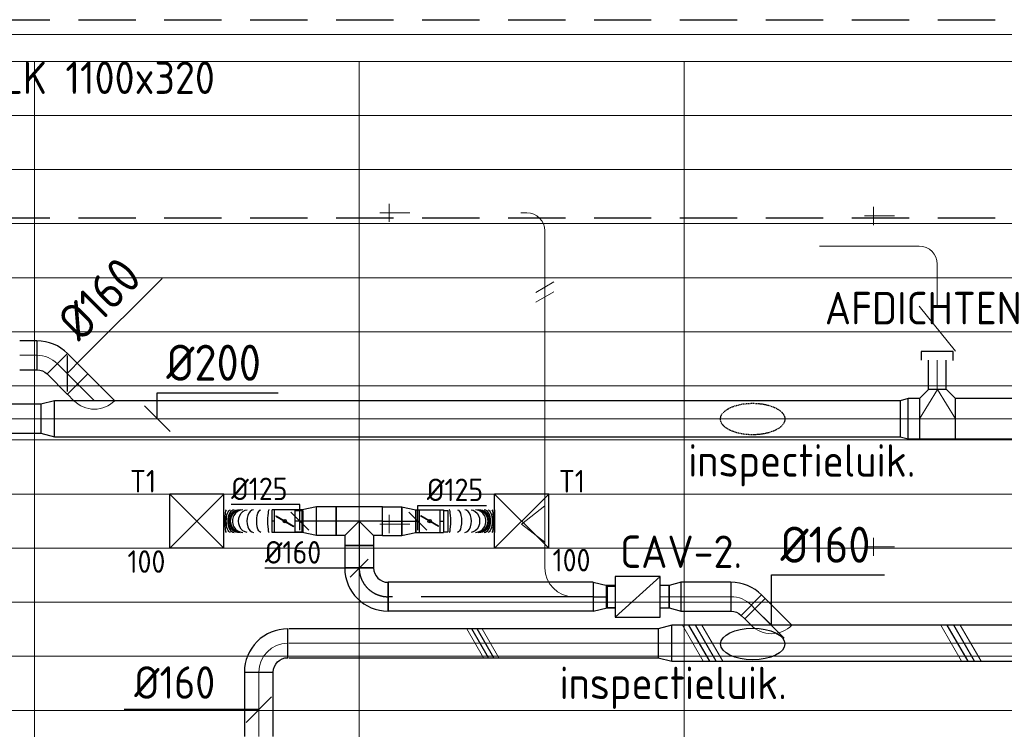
# Model space of a CAD drawing. Header units: millimetres. Extents: x -74135 to 19179, y 5032 to 51848.
# Tile 24 of 55: x -70138 to -64681, y 46844 to 50780. Entities that reach past the tile are written whole.
import ezdxf
from ezdxf.enums import TextEntityAlignment as Align

# ---------------------------------------------------------------- set-up
doc = ezdxf.new("R2010")
doc.units = ezdxf.units.MM
doc.header["$LTSCALE"] = 50
for name, pattern in [('CENTER2', [28.575, 19.05, -3.175, 3.175, -3.175]), ('HIDDEN', [9.525, 6.35, -3.175]), ('HIDDEN2', [0.1875, 0.125, -0.0625])]:
    doc.linetypes.add(name, pattern=pattern)
for name, color, linetype in [('4plfd', 254, 'Continuous'), ('WL570---_RETOUR', 100, 'Continuous'), ('WL570---_TOEVOER', 200, 'Continuous'), ('WL570---_TOEVOER_HL', 1, 'Continuous'), ('WL570---_TOEVOER_RST', 3, 'Continuous'), ('WL570---_TOEVOER_RST_HL', 1, 'Continuous'), ('WM570---_RETOUR', 2, 'Continuous'), ('WM570---_TOEVOER', 2, 'Continuous'), ('WM570---_TOEVOER_PR', 2, 'Continuous'), ('WM570---_TOEVOER_RST_PR', 1, 'Continuous')]:
    doc.layers.add(name, color=color, linetype=linetype)
for name, color, linetype, lineweight in [('WL570---_BESTAAND-HARTLIJN', 161, 'Continuous', 0), ('WL570---_BESTAAND-RETOUR', 140, 'Continuous', 0), ('WL570---_BESTAAND-TOEVOER', 180, 'Continuous', 0), ('WL570---_DEMONTEREN', 10, 'Continuous', 0)]:
    doc.layers.add(name, color=color, linetype=linetype, lineweight=lineweight)
doc.layers.get('WL570---_DEMONTEREN').off()
doc.styles.add('BURO-025', font='ISO96.shx', dxfattribs={"height": 125})
doc.styles.add('ISO', font='ISO', dxfattribs={"height": 162})
doc.styles.add('MAATVOERING', font='ISO')

# ---------------------------------------------------------------- blocks, each defined once
blk = doc.blocks.new('KARO')
for p, q in [((1, 0.5), (0, 0.5)), ((0, -0.5), (1, -0.5))]:
    blk.add_line(p, q)
at = {"invisible_edges": 15}
blk.add_3dface([(0, 0.5), (0, -0.5), (1, -0.5), (1, 0.5)], dxfattribs=at)
at = {"layer": 'WL570---_BESTAAND-HARTLIJN'}
blk.add_line((0, 0), (1, 0), dxfattribs=at)
blk = doc.blocks.new('OZA2000160045L')
blk.add_lwpolyline([(-113.1, 0), (-148.5, 35.4), (-35.4, 148.5), (113.1, 0)])
at = {"layer": 'WL570---_BESTAAND-HARTLIJN'}
blk.add_line((0, 0), (-91.9, 91.9), dxfattribs=at)
at = {"layer": 'WL570---_BESTAAND-TOEVOER'}
blk.add_arc((0, 113.1), 160, 225, 315, dxfattribs=at)
blk = doc.blocks.new('OBO16000045H')
blk.add_lwpolyline([(80, -66.3, 0.198912), (9.7, 103.4), (-103.4, -9.7, -0.198912), (-80, -66.3)], format="xyb", close=True)
at = {"invisible_edges": 15}
for points in [[(-98.7, -14.9), (23.9, 88), (9.7, 103.4), (-103.4, -9.7)], [(-94.5, -20.4), (36.6, 71.4), (23.9, 88), (-98.7, -14.9)], [(-90.7, -26.3), (47.8, 53.7), (36.6, 71.4), (-94.5, -20.4)], [(-87.5, -32.5), (57.5, 35.2), (47.8, 53.7), (-90.7, -26.3)], [(-84.8, -38.9), (65.5, 15.8), (57.5, 35.2), (-87.5, -32.5)], [(-82.7, -45.6), (71.8, -4.2), (65.5, 15.8), (-84.8, -38.9)], [(-81.2, -52.4), (76.4, -24.6), (71.8, -4.2), (-82.7, -45.6)], [(-80.3, -59.3), (79.1, -45.4), (76.4, -24.6), (-81.2, -52.4)], [(-80, -66.3), (80, -66.3), (79.1, -45.4), (-80.3, -59.3)]]:
    blk.add_3dface(points, dxfattribs=at)
at = {"layer": 'WL570---_BESTAAND-HARTLIJN'}
blk.add_arc((-160, -66.3), 160, 0, 45, dxfattribs=at)
blk = doc.blocks.new('OSV2001600740G')
blk.add_lwpolyline([(0, -100), (74.6, -80), (74.6, 80), (0, 100)], close=True)
at = {"layer": 'WL570---_BESTAAND-HARTLIJN'}
blk.add_line((0, 0), (74.6, 0), dxfattribs=at)
blk = doc.blocks.new('OBO10000090ZE')
blk.add_lwpolyline([(-50, 0), (50, 0), (50, 100, 1), (-50, 100)], format="xyb", close=True)
at = {"layer": 'WL570---_BESTAAND-HARTLIJN'}
for points in [[(0, 0), (0, 150)], [(-50, 100), (50, 100)]]:
    blk.add_lwpolyline(points, dxfattribs=at)
blk = doc.blocks.new('OBO10000090H')
blk.add_lwpolyline([(50, -100, 0.414214), (-100, 50), (-100, -50, -0.414214), (-50, -100)], format="xyb", close=True)
at = {"invisible_edges": 15}
for points in [[(-91.3, -50.8), (-74, 47.7), (-100, 50), (-100, -50)], [(-82.9, -53), (-48.7, 41), (-74, 47.7), (-91.3, -50.8)], [(-75, -56.7), (-25, 29.9), (-48.7, 41), (-82.9, -53)], [(-67.9, -61.7), (-3.6, 14.9), (-25, 29.9), (-75, -56.7)], [(-61.7, -67.9), (14.9, -3.6), (-3.6, 14.9), (-67.9, -61.7)], [(-56.7, -75), (29.9, -25), (14.9, -3.6), (-61.7, -67.9)], [(-53, -82.9), (41, -48.7), (29.9, -25), (-56.7, -75)], [(-50.8, -91.3), (47.7, -74), (41, -48.7), (-53, -82.9)], [(-50, -100), (50, -100), (47.7, -74), (-50.8, -91.3)]]:
    blk.add_3dface(points, dxfattribs=at)
at = {"layer": 'WL570---_BESTAAND-HARTLIJN'}
blk.add_arc((-100, -100), 100, 0, 90, dxfattribs=at)
blk = doc.blocks.new('OSV1601250650G')
blk.add_lwpolyline([(0, -80), (65.3, -62.5), (65.3, 62.5), (0, 80)], close=True)
at = {"layer": 'WL570---_BESTAAND-HARTLIJN'}
blk.add_line((0, 0), (65.3, 0), dxfattribs=at)
blk = doc.blocks.new('OBO16000090H')
blk.add_lwpolyline([(80, -160, 0.414214), (-160, 80), (-160, -80, -0.414214), (-80, -160)], format="xyb", close=True)
at = {"invisible_edges": 15}
for points in [[(-146.1, -81.2), (-118.3, 76.4), (-160, 80), (-160, -80)], [(-132.6, -84.8), (-77.9, 65.5), (-118.3, 76.4), (-146.1, -81.2)], [(-120, -90.7), (-40, 47.8), (-77.9, 65.5), (-132.6, -84.8)], [(-108.6, -98.7), (-5.7, 23.9), (-40, 47.8), (-120, -90.7)], [(-98.7, -108.6), (23.9, -5.7), (-5.7, 23.9), (-108.6, -98.7)], [(-90.7, -120), (47.8, -40), (23.9, -5.7), (-98.7, -108.6)], [(-84.8, -132.6), (65.5, -77.9), (47.8, -40), (-90.7, -120)], [(-81.2, -146.1), (76.4, -118.3), (65.5, -77.9), (-84.8, -132.6)], [(-80, -160), (80, -160), (76.4, -118.3), (-81.2, -146.1)]]:
    blk.add_3dface(points, dxfattribs=at)
at = {"layer": 'WL570---_BESTAAND-HARTLIJN'}
blk.add_arc((-160, -160), 160, 0, 90, dxfattribs=at)
blk = doc.blocks.new('OTS16016010000H')
blk.add_lwpolyline([(-100, -80), (100, -80), (100, 80), (50, 130), (-50, 130), (-100, 80)], close=True)
at = {"layer": 'WL570---_BESTAAND-HARTLIJN'}
blk.add_line((-100, 0), (100, 0), dxfattribs=at)
at = {"layer": 'WL570---_BESTAAND-RETOUR'}
blk.add_lwpolyline([(-100, 0), (0, 130), (100, 0)], dxfattribs=at)
blk = doc.blocks.new('OSV16010001110G')
blk.add_lwpolyline([(0, -80), (112, -50), (112, 50), (0, 80)], close=True)
at = {"layer": 'WL570---_BESTAAND-HARTLIJN'}
blk.add_line((0, 0), (112, 0), dxfattribs=at)
blk = doc.blocks.new('VBX1251250012525000')
blk.add_lwpolyline([(50, -112.5), (300, -112.5), (300, 112.5), (50, 112.5)], close=True)
for points in [[(50, 62.5), (0, 62.5), (0, -62.5), (50, -62.5)], [(300, -62.5), (350, -62.5), (350, 62.5), (300, 62.5)]]:
    blk.add_lwpolyline(points)
at = {"layer": 'WL570---_BESTAAND-HARTLIJN'}
blk.add_line((300, 0), (350, 0), dxfattribs=at)
at = {"layer": 'WL570---_BESTAAND-TOEVOER'}
blk.add_line((50, -112.5), (300, 112.5), dxfattribs=at)
blk = doc.blocks.new('MVLINE')
blk.add_line((35.4, -35.4), (-35.4, 35.4))
blk = doc.blocks.new('OTS22422410000H')
blk.add_lwpolyline([(-100, -112), (100, -112), (100, 112), (50, 162), (-50, 162), (-100, 112)], close=True)
at = {"layer": 'WL570---_BESTAAND-HARTLIJN'}
blk.add_line((-100, 0), (100, 0), dxfattribs=at)
at = {"layer": 'WL570---_BESTAAND-RETOUR'}
blk.add_lwpolyline([(-100, 0), (0, 162), (100, 0)], dxfattribs=at)
blk = doc.blocks.new('OSV2242000440G')
blk.add_lwpolyline([(0, -112), (44.8, -100), (44.8, 100), (0, 112)], close=True)
at = {"layer": 'WL570---_BESTAAND-HARTLIJN'}
blk.add_line((0, 0), (44.8, 0), dxfattribs=at)
blk = doc.blocks.new('VBX1001000010025000')
blk.add_lwpolyline([(50, -100), (300, -100), (300, 100), (50, 100)], close=True)
for points in [[(50, 50), (0, 50), (0, -50), (50, -50)], [(300, -50), (350, -50), (350, 50), (300, 50)]]:
    blk.add_lwpolyline(points)
at = {"layer": 'WL570---_BESTAAND-HARTLIJN'}
blk.add_line((300, 0), (350, 0), dxfattribs=at)
at = {"layer": 'WL570---_BESTAAND-TOEVOER'}
blk.add_line((50, -100), (300, 100), dxfattribs=at)
blk = doc.blocks.new('UISO')
for p, q in [((0, 0.18), (1, 0.757)), ((0, 0), (1, 0.577))]:
    blk.add_line(p, q)
at = {"layer": 'WL570---_BESTAAND-TOEVOER'}
for p, q in [((0, 0.36), (1, 0.937)), ((0, -0.18), (1, 0.397))]:
    blk.add_line(p, q, dxfattribs=at)
blk = doc.blocks.new('Groep-47')
at = {"color": 8, "linetype": 'Continuous', "lineweight": 13}
for p, q in [((-73154.9, 49899.1), (-11882.7, 49899.1)), ((-73154.9, 49599.1), (-11882.7, 49599.1)), ((-73154.9, 49299.1), (-11882.7, 49299.1)), ((-73154.9, 48999.1), (-11882.7, 48999.1)), ((-73154.9, 48699.1), (-11882.7, 48699.1)), ((-73154.9, 48399.1), (-11882.7, 48399.1)), ((-73154.9, 48399.1), (-11882.7, 48399.1)), ((-73154.9, 48099.1), (-11882.7, 48099.1)), ((-73154.9, 47799.1), (-11882.7, 47799.1)), ((-73154.9, 47499.1), (-11882.7, 47499.1)), ((-73154.9, 47199.1), (-11882.7, 47199.1)), ((-73154.9, 46899.1), (-11882.7, 46899.1)), ((-73154.9, 46599.1), (-11882.7, 46599.1))]:
    blk.add_line(p, q, dxfattribs=at)
blk = doc.blocks.new('Groep-53')
at = {"color": 8, "linetype": 'Continuous', "lineweight": 13}
for p, q in [((-73304.9, 50349.1), (-4004.9, 50349.1)), ((-73154.9, 50199.1), (-4154.9, 50199.1)), ((-71054.9, 50199.1), (-71054.9, 42999.1)), ((-69254.9, 50199.1), (-69254.9, 42999.1)), ((-67454.9, 50199.1), (-67454.9, 42999.1))]:
    blk.add_line(p, q, dxfattribs=at)
at = {"color": 8}
blk.add_blockref('Groep-47', (0, 0), dxfattribs=at)
blk = doc.blocks.new('Block plafond 4e verd')
at = {"layer": '4plfd'}
blk.add_blockref('Groep-53', (73304.912, -19149.14), dxfattribs=at)
blk = doc.blocks.new('*U266')
at = {"color": 0, "ltscale": 10}
for p, q in [((150, 150, -2500), (-150, 150, -2500)), ((-150, -150, -2500), (-150, 150, -2500)), ((150, -150, -2500), (-150, 150, -2500)), ((-150, -150, -2500), (150, 150, -2500)), ((150, -150, -2500), (150, 150, -2500)), ((150, -150, -2500), (-150, -150, -2500))]:
    blk.add_line(p, q, dxfattribs=at)
at = {"layer": 'WL570---_TOEVOER_RST_HL', "linetype": 'CENTER2'}
blk.add_circle((0, 0, -2500), 0.075, dxfattribs=at)
at = {"layer": 'WL570---_TOEVOER_RST', "color": 2, "style": 'BURO-025'}
for tag in ['MC', 'Q']:
    blk.add_attdef(tag, text='', height=125, dxfattribs=at).set_placement((0, 0), align=Align.MIDDLE)
at = {"layer": 'WM570---_TOEVOER_RST_PR', "color": 2, "style": 'BURO-025'}
blk.add_attdef('POSNR', text='', height=125, dxfattribs=at).set_placement((0, 0), align=Align.MIDDLE)
blk = doc.blocks.new('*U267')
at = {"color": 0, "ltscale": 10}
for p, q in [((-160, -80, -2700), (-160, 80, -2700)), ((80, -160, -2700), (-80, -160, -2700))]:
    blk.add_line(p, q, dxfattribs=at)
for radius, start in [(240, 0), (80, 360)]:
    blk.add_arc((-160, -160, -2700), radius, start, 90, dxfattribs=at)
at = {"layer": 'WL570---_TOEVOER_HL', "linetype": 'CENTER2'}
blk.add_arc((-160, -160, -2700), 160, 0, 90, dxfattribs=at)
at = {"layer": 'WM570---_TOEVOER_PR', "color": 2, "style": 'BURO-025'}
blk.add_attdef('POSNR', text='', height=125, dxfattribs=at).set_placement((0, 0), align=Align.MIDDLE)
blk = doc.blocks.new('*U268')
at = {"color": 0, "ltscale": 10}
for p, q in [((0, 80, -2700), (124.6, 80, -2700)), ((0, -80, -2700), (0, 80, -2700)), ((124.6, 80, -2700), (124.6, -80, -2700)), ((0, -80, -2700), (124.6, -80, -2700))]:
    blk.add_line(p, q, dxfattribs=at)
at = {"layer": 'WL570---_TOEVOER_HL', "linetype": 'CENTER2'}
blk.add_line((0, 0, -2700), (124.6, 0, -2700), dxfattribs=at)
at = {"layer": 'WM570---_TOEVOER_PR', "color": 2, "style": 'BURO-025'}
blk.add_attdef('POSNR', text='', height=125, dxfattribs=at).set_placement((0, 0), align=Align.MIDDLE)
blk = doc.blocks.new('*U269')
at = {"color": 0, "ltscale": 10}
for p, q in [((-80, 80, -2700), (-80, 134.9, -2700)), ((-80, 134.9, -2700), (80, 134.9, -2700)), ((80, 80, -2700), (80, 134.9, -2700)), ((-128.3, 80, -2700), (-80, 80, -2700)), ((-128.3, 80, -2700), (-128.3, -80, -2700)), ((-80, 80, -2700), (0, 0, -2700)), ((80, 80, -2700), (0, 0, -2700)), ((80, 80, -2700), (128.3, 80, -2700)), ((128.3, 80, -2700), (128.3, -80, -2700)), ((-128.3, -80, -2700), (128.3, -80, -2700))]:
    blk.add_line(p, q, dxfattribs=at)
at = {"layer": 'WL570---_TOEVOER_HL', "linetype": 'CENTER2'}
for p, q in [((0, 0, -2700), (0, 134.9, -2700)), ((-128.3, 0, -2700), (128.3, 0, -2700))]:
    blk.add_line(p, q, dxfattribs=at)
at = {"layer": 'WM570---_TOEVOER_PR', "color": 2, "style": 'BURO-025'}
blk.add_attdef('POSNR', text='', height=125, dxfattribs=at).set_placement((0, 0), align=Align.MIDDLE)
blk = doc.blocks.new('*U270')
at = {"color": 0, "ltscale": 10}
for p, q in [((0, 80, -2700), (107, 80, -2700)), ((0, -80, -2700), (0, 80, -2700)), ((107, 80, -2700), (107, -80, -2700)), ((0, -80, -2700), (107, -80, -2700))]:
    blk.add_line(p, q, dxfattribs=at)
at = {"layer": 'WL570---_TOEVOER_HL', "linetype": 'CENTER2'}
blk.add_line((0, 0, -2700), (107, 0, -2700), dxfattribs=at)
at = {"layer": 'WM570---_TOEVOER_PR', "color": 2, "style": 'BURO-025'}
blk.add_attdef('POSNR', text='', height=125, dxfattribs=at).set_placement((0, 0), align=Align.MIDDLE)
blk = doc.blocks.new('*U271')
at = {"color": 0, "ltscale": 10}
for p, q in [((0, 80, -2700), (78.2, 62.5, -2700)), ((0, 80, -2700), (0, -80, -2700)), ((78.2, 62.5, -2700), (78.2, -62.5, -2700)), ((0, -80, -2700), (78.2, -62.5, -2700))]:
    blk.add_line(p, q, dxfattribs=at)
at = {"layer": 'WL570---_TOEVOER_HL', "linetype": 'CENTER2'}
blk.add_line((0, 0, -2700), (78.2, 0, -2700), dxfattribs=at)
for centre in [(0, 0, -2700), (78.2, 0, -2700)]:
    blk.add_circle(centre, 0.075, dxfattribs=at)
at = {"layer": 'WM570---_TOEVOER_PR', "color": 2, "style": 'BURO-025'}
blk.add_attdef('POSNR', text='', height=125, dxfattribs=at).set_placement((0, 0), align=Align.MIDDLE)
blk = doc.blocks.new('*U272')
at = {"color": 0, "ltscale": 10}
for p, q in [((0, 62.5, -2700), (20.8, 62.5, -2700)), ((0, -62.5, -2700), (0, 62.5, -2700)), ((0, -62.5, -2700), (20.8, -62.5, -2700))]:
    blk.add_line(p, q, dxfattribs=at)
at = {"layer": 'WL570---_TOEVOER_HL', "linetype": 'CENTER2'}
blk.add_line((0, 0, -2700), (20.8, 0, -2700), dxfattribs=at)
at = {"layer": 'WM570---_TOEVOER_PR', "color": 2, "style": 'BURO-025'}
blk.add_attdef('POSNR', text='', height=125, dxfattribs=at).set_placement((0, 0), align=Align.MIDDLE)
blk = doc.blocks.new('*U273')
at = {"ltscale": 10}
for p, q in [((-56.4, 62.5, -2700), (56.4, 62.5, -2700)), ((-56.4, -62.5, -2700), (-56.4, 62.5, -2700)), ((56.4, 62.5, -2700), (56.4, -62.5, -2700)), ((77.2, 59.4, -2700), (100.8, 59.4, -2700)), ((100.8, 59.4, -2700), (100.8, -59.4, -2700)), ((-49.4, 27.3, -2700), (-48.4, 29.1, -2700)), ((48.4, -29.1, -2700), (-49.4, 27.3, -2700)), ((49.4, -27.3, -2700), (-48.4, 29.1, -2700)), ((48.4, -29.1, -2700), (49.4, -27.3, -2700)), ((-56.4, -62.5, -2700), (56.4, -62.5, -2700)), ((77.2, -59.4, -2700), (100.8, -59.4, -2700))]:
    blk.add_line(p, q, dxfattribs=at)
blk.add_circle((0, 0, -2700), 9.41, dxfattribs=at)
at = {"layer": 'WL570---_TOEVOER', "color": 2, "style": 'BURO-025'}
blk.add_attdef('I', text='', height=125, dxfattribs=at).set_placement((0, 0), align=Align.MIDDLE)
at = {"layer": 'WM570---_TOEVOER_PR', "color": 2, "style": 'BURO-025'}
blk.add_attdef('POSNR', text='', height=125, dxfattribs=at).set_placement((0, 0), align=Align.MIDDLE)
blk = doc.blocks.new('*U274')
at = {"color": 0, "ltscale": 10}
for p, q in [((0, 80, -2700), (109, 80, -2700)), ((0, -80, -2700), (0, 80, -2700)), ((109, 80, -2700), (109, -80, -2700)), ((0, -80, -2700), (109, -80, -2700))]:
    blk.add_line(p, q, dxfattribs=at)
at = {"layer": 'WL570---_TOEVOER_HL', "linetype": 'CENTER2'}
blk.add_line((0, 0, -2700), (109, 0, -2700), dxfattribs=at)
at = {"layer": 'WM570---_TOEVOER_PR', "color": 2, "style": 'BURO-025'}
blk.add_attdef('POSNR', text='', height=125, dxfattribs=at).set_placement((0, 0), align=Align.MIDDLE)
blk = doc.blocks.new('*U275')
at = {"color": 0, "ltscale": 10}
for p, q in [((0, 80, -2700), (78.2, 62.5, -2700)), ((0, 80, -2700), (0, -80, -2700)), ((78.2, 62.5, -2700), (78.2, -62.5, -2700)), ((0, -80, -2700), (78.2, -62.5, -2700))]:
    blk.add_line(p, q, dxfattribs=at)
at = {"layer": 'WL570---_TOEVOER_HL', "linetype": 'CENTER2'}
blk.add_line((0, 0, -2700), (78.2, 0, -2700), dxfattribs=at)
for centre in [(0, 0, -2700), (78.2, 0, -2700)]:
    blk.add_circle(centre, 0.075, dxfattribs=at)
at = {"layer": 'WM570---_TOEVOER_PR', "color": 2, "style": 'BURO-025'}
blk.add_attdef('POSNR', text='', height=125, dxfattribs=at).set_placement((0, 0), align=Align.MIDDLE)
blk = doc.blocks.new('*U276')
at = {"color": 0, "ltscale": 10}
for p, q in [((0, 62.5, -2700), (40.6, 62.5, -2700)), ((0, -62.5, -2700), (0, 62.5, -2700)), ((0, -62.5, -2700), (40.6, -62.5, -2700))]:
    blk.add_line(p, q, dxfattribs=at)
at = {"layer": 'WL570---_TOEVOER_HL', "linetype": 'CENTER2'}
blk.add_line((0, 0, -2700), (40.6, 0, -2700), dxfattribs=at)
at = {"layer": 'WM570---_TOEVOER_PR', "color": 2, "style": 'BURO-025'}
blk.add_attdef('POSNR', text='', height=125, dxfattribs=at).set_placement((0, 0), align=Align.MIDDLE)
blk = doc.blocks.new('*U277')
at = {"color": 0, "ltscale": 10}
for p, q in [((0, 62.5, -2700), (13.8, 62.5, -2700)), ((13.8, 62.5, -2700), (13.8, -62.5, -2700)), ((0, -62.5, -2700), (13.8, -62.5, -2700))]:
    blk.add_line(p, q, dxfattribs=at)
at = {"layer": 'WL570---_TOEVOER_HL', "linetype": 'CENTER2'}
blk.add_line((0, 0, -2700), (13.8, 0, -2700), dxfattribs=at)
at = {"layer": 'WM570---_TOEVOER_PR', "color": 2, "style": 'BURO-025'}
blk.add_attdef('POSNR', text='', height=125, dxfattribs=at).set_placement((0, 0), align=Align.MIDDLE)
blk = doc.blocks.new('*U278')
at = {"color": 0, "ltscale": 10}
for p, q in [((0, 80, -2700), (1135.7, 80, -2700)), ((0, -80, -2700), (0, 80, -2700)), ((1135.7, 80, -2700), (1135.7, -80, -2700)), ((0, -80, -2700), (1135.7, -80, -2700))]:
    blk.add_line(p, q, dxfattribs=at)
at = {"layer": 'WL570---_TOEVOER_HL', "linetype": 'CENTER2'}
blk.add_line((0, 0, -2700), (1135.7, 0, -2700), dxfattribs=at)
at = {"layer": 'WM570---_TOEVOER_PR', "color": 2, "style": 'BURO-025'}
blk.add_attdef('POSNR', text='', height=125, dxfattribs=at).set_placement((0, 0), align=Align.MIDDLE)
blk = doc.blocks.new('*U279')
at = {"color": 0, "ltscale": 10}
for p, q in [((0, 80, -2700), (78.2, 62.5, -2700)), ((0, 80, -2700), (0, -80, -2700)), ((78.2, 62.5, -2700), (78.2, -62.5, -2700)), ((78.2, 59.375, -2700), (122.5, 59.375, -2700)), ((122.5, 59.375, -2700), (122.5, -59.375, -2700)), ((122.5, 59.375, -2700), (122.5, -59.375, -2700)), ((0, -80, -2700), (78.2, -62.5, -2700)), ((78.2, -59.375, -2700), (122.5, -59.375, -2700))]:
    blk.add_line(p, q, dxfattribs=at)
at = {"layer": 'WL570---_TOEVOER_HL', "linetype": 'CENTER2'}
blk.add_line((0, 0, -2700), (78.2, 0, -2700), dxfattribs=at)
for centre in [(0, 0, -2700), (78.2, 0, -2700)]:
    blk.add_circle(centre, 0.075, dxfattribs=at)
at = {"layer": 'WM570---_TOEVOER_PR', "color": 2, "style": 'BURO-025'}
blk.add_attdef('POSNR', text='', height=125, dxfattribs=at).set_placement((0, 0), align=Align.MIDDLE)
blk = doc.blocks.new('*U280')
at = {"color": 0, "ltscale": 10}
for p, q in [((0, 62.5, -2700), (20.8, 62.5, -2700)), ((20.8, 62.5, -2700), (20.8, -62.5, -2700)), ((0, -62.5, -2700), (20.8, -62.5, -2700))]:
    blk.add_line(p, q, dxfattribs=at)
at = {"layer": 'WL570---_TOEVOER_HL', "linetype": 'CENTER2'}
blk.add_line((0, 0, -2700), (20.8, 0, -2700), dxfattribs=at)
at = {"layer": 'WM570---_TOEVOER_PR', "color": 2, "style": 'BURO-025'}
blk.add_attdef('POSNR', text='', height=125, dxfattribs=at).set_placement((0, 0), align=Align.MIDDLE)
blk = doc.blocks.new('*U281')
at = {"color": 0, "ltscale": 10}
for p, q in [((0, 62.5, -2700), (0, -62.5, -2700)), ((282.1, 62.5, -2700), (282.1, -62.5, -2700))]:
    blk.add_line(p, q, dxfattribs=at)
for centre, major_axis, ratio, start_param, end_param in [((31.6, 0, -2700), (0, -62.5), 0.123802, 0, 3.141593), ((117.5, 0, -2700), (0, -62.5), 0.582086, 0, 3.141593), ((177.5, 0, -2700), (0, -62.5), 0.9019, 0, 3.141593), ((192.2, 0, -2700), (0, 62.5), 0.9019, 3.141593, 6.283185), ((224.1, 0, -2700), (0, 62.5), 0.582086, 3.141593, 6.283185), ((269.8, 0, -2700), (0, 62.5), 0.123802, 3.141593, 6.283185)]:
    blk.add_ellipse(centre, major_axis=major_axis, ratio=ratio, start_param=start_param, end_param=end_param, dxfattribs=at)
at = {"color": 0, "ltscale": 10, "extrusion": (0, 0, -1)}
for centre, major_axis, ratio, start_param, end_param in [((76.6, 0, -2700), (0, 62.5), 0.363932, 0, 3.141593), ((151.8, 0, -2700), (0, 62.5), 0.765092, 0, 3.141593), ((185.2, 0, -2700), (0, 62.5), 0.943075, 0, 3.141593), ((205.9, 0, -2700), (0, -62.5), 0.765092, 3.141593, 6.283185), ((245.9, 0, -2700), (0, -62.5), 0.363932, 3.141593, 6.283185)]:
    blk.add_ellipse(centre, major_axis=major_axis, ratio=ratio, start_param=start_param, end_param=end_param, dxfattribs=at)
at = {"layer": 'WM570---_TOEVOER_PR', "color": 2, "style": 'BURO-025'}
blk.add_attdef('POSNR', text='', height=125, dxfattribs=at).set_placement((0, 0), align=Align.MIDDLE)
blk = doc.blocks.new('*U282')
at = {"ltscale": 10}
for p, q in [((-56.4, 59.4, -2700), (-100.7, 59.4, -2700)), ((-100.7, -59.4, -2700), (-100.7, 59.4, -2700)), ((-56.4, 62.5, -2700), (56.5, 62.5, -2700)), ((-56.4, -62.5, -2700), (-56.4, 62.5, -2700)), ((56.5, 62.5, -2700), (56.5, -62.5, -2700)), ((-49.4, 27.3, -2700), (-48.4, 29.1, -2700)), ((48.4, -29.1, -2700), (-49.4, 27.3, -2700)), ((49.4, -27.3, -2700), (-48.4, 29.1, -2700)), ((48.4, -29.1, -2700), (49.4, -27.3, -2700)), ((-56.4, -59.4, -2700), (-100.7, -59.4, -2700)), ((-56.4, -62.5, -2700), (56.5, -62.5, -2700))]:
    blk.add_line(p, q, dxfattribs=at)
blk.add_circle((0, 0, -2700), 9.41, dxfattribs=at)
at = {"layer": 'WL570---_TOEVOER', "color": 2, "style": 'BURO-025'}
blk.add_attdef('I', text='', height=125, dxfattribs=at).set_placement((0, 0), align=Align.MIDDLE)
at = {"layer": 'WM570---_TOEVOER_PR', "color": 2, "style": 'BURO-025'}
blk.add_attdef('POSNR', text='', height=125, dxfattribs=at).set_placement((0, 0), align=Align.MIDDLE)
blk = doc.blocks.new('*U283')
at = {"color": 0, "ltscale": 10}
for p, q in [((0, 62.5, -2700), (0, -62.5, -2700)), ((281, 62.5, -2700), (281, -62.5, -2700))]:
    blk.add_line(p, q, dxfattribs=at)
for centre, major_axis, ratio, start_param, end_param in [((30.9, 0, -2700), (0, -62.5), 0.123928, 0, 3.141593), ((116.9, 0, -2700), (0, -62.5), 0.582602, 0, 3.141593), ((176.8, 0, -2700), (0, -62.5), 0.902412, 0, 3.141593), ((191.6, 0, -2700), (0, 62.5), 0.902412, 3.141593, 6.283185), ((223.3, 0, -2700), (0, 62.5), 0.582602, 3.141593, 6.283185), ((268.7, 0, -2700), (0, 62.5), 0.123928, 3.141593, 6.283185)]:
    blk.add_ellipse(centre, major_axis=major_axis, ratio=ratio, start_param=start_param, end_param=end_param, dxfattribs=at)
at = {"color": 0, "ltscale": 10, "extrusion": (0, 0, -1)}
for centre, major_axis, ratio, start_param, end_param in [((75.9, 0, -2700), (0, 62.5), 0.364285, 0, 3.141593), ((151.2, 0, -2700), (0, 62.5), 0.765669, 0, 3.141593), ((184.5, 0, -2700), (0, 62.5), 0.943484, 0, 3.141593), ((205.1, 0, -2700), (0, -62.5), 0.765669, 3.141593, 6.283185), ((244.9, 0, -2700), (0, -62.5), 0.364285, 3.141593, 6.283185)]:
    blk.add_ellipse(centre, major_axis=major_axis, ratio=ratio, start_param=start_param, end_param=end_param, dxfattribs=at)
at = {"layer": 'WM570---_TOEVOER_PR', "color": 2, "style": 'BURO-025'}
blk.add_attdef('POSNR', text='', height=125, dxfattribs=at).set_placement((0, 0), align=Align.MIDDLE)
blk = doc.blocks.new('*U284')
at = {"layer": 'WM570---_TOEVOER', "color": 0, "ltscale": 10}
for p, q in [((50, 0), (-522.5, 0)), ((-50, -50), (50, 50))]:
    blk.add_line(p, q, dxfattribs=at)
at = {"layer": 'WM570---_TOEVOER', "color": 0, "style": 'BURO-025'}
blk.add_text('%%c160', height=125, dxfattribs=at).set_placement((-522.5, 25))
blk = doc.blocks.new('*U285')
at = {"layer": 'WM570---_TOEVOER', "color": 0, "ltscale": 10}
for p, q in [((0, 85.9), (380.4, 85.9)), ((0, -50), (0, 85.9)), ((50, -50), (-50, 50))]:
    blk.add_line(p, q, dxfattribs=at)
at = {"layer": 'WM570---_TOEVOER', "color": 0, "style": 'BURO-025'}
blk.add_text('%%c125', height=125, dxfattribs=at).set_placement((50, 110.9))
blk = doc.blocks.new('*U286')
at = {"layer": 'WM570---_TOEVOER', "color": 0, "ltscale": 10}
for p, q in [((0, 91.4), (-380.4, 91.4)), ((0, -50), (0, 91.4)), ((50, -50), (-50, 50))]:
    blk.add_line(p, q, dxfattribs=at)
at = {"layer": 'WM570---_TOEVOER', "color": 0, "style": 'BURO-025'}
blk.add_text('%%c125', height=125, dxfattribs=at).set_placement((-380.4, 116.4))

msp = doc.modelspace()

# ---------------------------------------------------------------- linework, layer by layer
at = {"color": 2, "linetype": 'HIDDEN'}
for p, q in [((-72193.5, 50780.2), (-3105.2, 50780.2)), ((-72193.5, 49680.2), (-3105.2, 49680.2))]:
    msp.add_line(p, q, dxfattribs=at)
at = {"linetype": 'HIDDEN2'}
msp.add_ellipse((-66075.4, 48565), major_axis=(-178.4, 0), ratio=0.489711, dxfattribs=at)
at = {"layer": 'WL570---_TOEVOER'}
msp.add_ellipse((-66075.4, 47317.3), major_axis=(-178.4, 0), ratio=0.489711, dxfattribs=at)
at = {"layer": 'WM570---_RETOUR'}
for p, q in [((-64963.9, 48940.4), (-65142.5, 48940.4)), ((-65142.5, 48940.4), (-65142.5, 48891)), ((-64963.9, 48888.8), (-64963.9, 48940.4))]:
    msp.add_line(p, q, dxfattribs=at)
for points in [[(-69874.9, 48817.7), (-69790.5, 48902.1), (-69347.7, 49344.9)], [(-69374.8, 48566.7), (-69374.8, 48710.7), (-68705.7, 48710.7)]]:
    msp.add_lwpolyline(points, dxfattribs=at)
at = {"layer": 'WM570---_TOEVOER'}
for points in [[(-65971.6, 47421.2), (-65971.6, 47701.3), (-65345.4, 47701.3)], [(-68812, 46953.4), (-69003.9, 46953.4), (-69557.7, 46953.4)]]:
    msp.add_lwpolyline(points, dxfattribs=at)

# ---------------------------------------------------------------- block references
at = {"layer": 'WL570---_DEMONTEREN'}
for name, p, rotation in [('OBO10000090ZE', (-67990.8, 49708.8), 90.00000000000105), ('OBO10000090ZE', (-65305.2, 49691.3), 90.00000000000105), ('VBX1001000010025000', (-65052.4, 48890.7), 90), ('OSV16010001110G', (-67226.9, 48132.6), 90.00000000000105), ('OTS16016010000H', (-67226.9, 47982.8), 90.00000000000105), ('OBO10000090ZE', (-67990.8, 47982.8), 90.00000000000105), ('OBO10000090ZE', (-65305.2, 47856.5), 90.00000000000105), ('OBO16000090H', (-67226.9, 47579.4), 180.000000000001)]:
    msp.add_blockref(name, p, dxfattribs=dict(at, rotation=rotation))
at = {"layer": 'WL570---_DEMONTEREN', "yscale": 100, "zscale": 100}
for name, p, xscale in [('KARO', (-67990.8, 49708.8), 16.03765465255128), ('KARO', (-67360.1, 49708.8), 33.23319172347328), ('KARO', (-65305.2, 49691.3), 16.03765465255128), ('UISO', (-67276.9, 49231.7), 100), ('KARO', (-67990.8, 47982.8), 16.03765465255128), ('KARO', (-65305.2, 47856.5), 16.03765465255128)]:
    msp.add_blockref(name, p, dxfattribs=dict(at, xscale=xscale))
at = {"layer": 'WL570---_DEMONTEREN'}
for p in [(-67226.9, 49708.8), (-65052.4, 49524.3)]:
    msp.add_blockref('OBO10000090H', p, dxfattribs=at)
for p, xscale, yscale, zscale, rotation in [((-67226.9, 48668.9), 939.9213418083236, 100, 100, 90), ((-65152.4, 49524.3), 553.4543492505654, 100, 100, 180), ((-65052.4, 49424.3), 184.3329877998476, 100, 100, 270), ((-67226.9, 48668.9), 204.9835403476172, 100, 100, 270.000000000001), ((-67226.9, 48244.6), 219.3090332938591, 100, 100, 90.00000000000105), ((-67226.9, 48082.8), 49.85037388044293, 160, 160, 90.00000000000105), ((-67226.9, 47882.8), 143.0032970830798, 160, 160, 270.000000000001), ((-66953.1, 47579.4), 113.8012122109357, 160, 160, 180.000000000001)]:
    msp.add_blockref('KARO', p, dxfattribs=dict(at, xscale=xscale, yscale=yscale, zscale=zscale, rotation=rotation))
at = {"layer": 'WL570---_DEMONTEREN', "xscale": -1, "rotation": 180}
msp.add_blockref('OSV1601250650G', (-66953.1, 47579.4), dxfattribs=at)
at = {"layer": 'WL570---_RETOUR'}
for name, p in [('Block plafond 4e verd', (-72306, 19498.9)), ('OZA2000160045L', (-69723.8, 48666.7)), ('OTS22422410000H', (-65051.9, 48566.7))]:
    msp.add_blockref(name, p, dxfattribs=at)
for name, p, rotation in [('OBO16000045H', (-69975.6, 48918.5), 44.99999999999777), ('OSV2242000440G', (-65212.9, 48566.7), 180), ('OSV2001600740G', (-69945.2, 48566.7), 180.000000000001)]:
    msp.add_blockref(name, p, dxfattribs=dict(at, rotation=rotation))
for p, xscale, yscale, zscale, rotation in [((-70041.9, 48918.5), 95.50400958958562, 160, 160, 180.0000000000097), ((-69928.8, 48871.6), 159.8359254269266, 160, 160, 314.9999999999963), ((-65052.4, 48729.4), 161.2637817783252, 100, 100, 90), ((-65151.9, 48566.7), 61.00563397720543, 224, 224, 180)]:
    msp.add_blockref('KARO', p, dxfattribs=dict(at, xscale=xscale, yscale=yscale, zscale=zscale, rotation=rotation))
for p, xscale, yscale, zscale in [((-64951.9, 48566.7), 5919.153650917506, 224, 224), ((-70389.5, 48566.7), 369.6542362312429, 160, 160), ((-69945.2, 48566.7), 4687.529630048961, 200, 200)]:
    msp.add_blockref('KARO', p, dxfattribs=dict(at, xscale=xscale, yscale=yscale, zscale=zscale))
at = {"layer": 'WL570---_TOEVOER'}
ref = msp.add_blockref('*U266', (-69156, 47998.9, 2500), dxfattribs=at)
ref.add_attrib('Q', '100', (-69540.4, 47712), dxfattribs={"layer": 'WL570---_TOEVOER_RST', "color": 2, "height": 125, "style": 'BURO-025'})
ref.add_attrib('MC', 'T1', (-69526.2, 48157.5), dxfattribs={"layer": 'WL570---_TOEVOER_RST', "color": 2, "height": 125, "style": 'BURO-025'})
ref = msp.add_blockref('*U266', (-67356, 47998.9, 2500), dxfattribs=at)
ref.add_attrib('Q', '100', (-67184.5, 47719.7), dxfattribs={"layer": 'WL570---_TOEVOER_RST', "color": 2, "height": 125, "style": 'BURO-025'})
ref.add_attrib('MC', 'T1', (-67149.6, 48157.5), dxfattribs={"layer": 'WL570---_TOEVOER_RST', "color": 2, "height": 125, "style": 'BURO-025'})
for name, p, rotation in [('*U275', (-68493.3, 47998.9, 2700), 180), ('*U274', (-68384.3, 47998.9, 2700), 180), ('*U269', (-68256, 47998.9, 2700), 180), ('*U283', (-68725, 47998.9, 2700), 180), ('*U277', (-68725, 47998.9, 2700), 180), ('*U282', (-68668.6, 47998.9, 2700), 180), ('*U276', (-68571.5, 47998.9, 2700), 180), ('*U268', (-68256, 47864, 2700), 270), ('*U267', (-68256, 47579.4, 2700), 180), ('OBO16000045H', (-66129.5, 47579.4), 44.99999999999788), ('*U278', (-66960.3, 47579.4, 2700), 180), ('OSV1601250650G', (-66472.6, 47579.4), 180.000000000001), ('OSV2001600740G', (-66523.8, 47321.2), 180.000000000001), ('OBO16000090H', (-68812, 47321.2), 90.00000000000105)]:
    msp.add_blockref(name, p, dxfattribs=dict(at, rotation=rotation))
for name, p in [('*U270', (-68127.7, 47998.9, 2700)), ('*U271', (-68020.8, 47998.9, 2700)), ('*U272', (-67942.6, 47998.9, 2700)), ('*U273', (-67865.4, 47998.9, 2700)), ('*U280', (-67808.9, 47998.9, 2700)), ('*U281', (-67788.2, 47998.9, 2700)), ('VBX1251250012525000', (-66887.8, 47579.4)), ('*U279', (-66960.3, 47579.4, 2700)), ('OZA2000160045L', (-65971.2, 47421.2))]:
    msp.add_blockref(name, p, dxfattribs=at)
for name, p, xscale, yscale, zscale, rotation in [('KARO', (-66195.7, 47579.4), 277.2463788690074, 160, 160, 180.000000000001), ('KARO', (-66063.1, 47513.1), 27.52691832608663, 160, 160, 135.000000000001), ('KARO', (-64011.2, 47321.2), 2512.58651471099, 200, 200, 180), ('UISO', (-66277.5, 47221.2), 200, 200, 200, 90), ('UISO', (-64845.5, 47221.2), 200, 200, 200, 90), ('UISO', (-67510.5, 47241.2), 160, 160, 160, 90), ('KARO', (-68812, 46804.7), 356.4546414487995, 160, 160, 90.00000000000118)]:
    msp.add_blockref(name, p, dxfattribs=dict(at, xscale=xscale, yscale=yscale, zscale=zscale, rotation=rotation))
at = {"layer": 'WL570---_TOEVOER', "xscale": 2047.457541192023, "yscale": 160, "zscale": 160}
msp.add_blockref('KARO', (-68645.8, 47321.2), dxfattribs=at)
at = {"layer": 'WM570---_RETOUR', "xscale": 2, "yscale": 2, "zscale": 2, "rotation": 134.9999999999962}
msp.add_blockref('MVLINE', (-69874.9, 48817.7), dxfattribs=at)
at = {"layer": 'WM570---_RETOUR', "xscale": 2, "yscale": 2, "zscale": 2}
msp.add_blockref('MVLINE', (-69374.8, 48566.7), dxfattribs=at)
at = {"layer": 'WM570---_TOEVOER'}
for name, p in [('*U286', (-68585, 47998.9, 2700)), ('*U285', (-67930.9, 47998.9, 2700)), ('*U284', (-68256, 47738.1, 2700))]:
    msp.add_blockref(name, p, dxfattribs=at)
at = {"layer": 'WM570---_TOEVOER', "xscale": 2, "yscale": 2, "zscale": 2}
msp.add_blockref('MVLINE', (-65971.6, 47421.2), dxfattribs=at)
at = {"layer": 'WM570---_TOEVOER', "xscale": 2, "yscale": 2, "zscale": 2, "rotation": 90.00000000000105}
msp.add_blockref('MVLINE', (-68812, 46953.4), dxfattribs=at)

# ---------------------------------------------------------------- texts
at = {"style": 'ISO'}
msp.add_text('BALK 1100x320', height=180, dxfattribs=at).set_placement((-70520.3, 50368.2))
at = {"layer": 'WM570---_RETOUR', "style": 'MAATVOERING'}
msp.add_text('%%c160', height=200, rotation=45, dxfattribs=at).set_placement((-69802.3, 48984.6))
at = {"layer": 'WM570---_RETOUR'}
for s, height, style, p in [('AFDICHTEN', 180, 'BURO-025', (-65675.6, 49090.2)), ('%%c200', 200, 'MAATVOERING', (-69324.8, 48777.4)), ('inspectieluik.', 180, 'MAATVOERING', (-66433.5, 48245.2))]:
    msp.add_text(s, height=height, dxfattribs=dict(at, style=style)).set_placement(p)
at = {"layer": 'WM570---_TOEVOER', "style": 'MAATVOERING'}
for s, height, p in [('%%c160', 200, (-65921.6, 47767.9)), ('CAV-2.', 180, (-66809.6, 47739.1)), ('inspectieluik.', 180, (-67146.3, 47011.3))]:
    msp.add_text(s, height=height, dxfattribs=at).set_placement(p)
msp.add_text('%%c160', height=180, dxfattribs=at).set_placement((-69053.9, 47013.4), align=Align.RIGHT)

doc.saveas('drawing.dxf')
